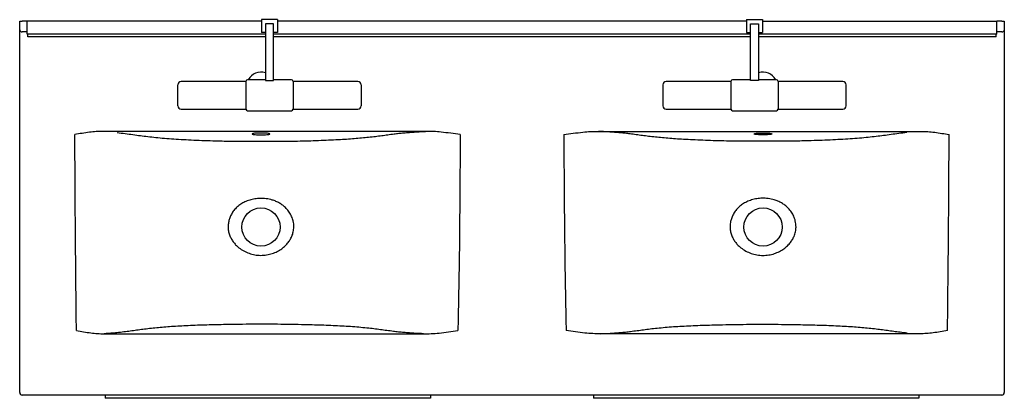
# Model space of a CAD drawing. Header units: millimetres. Extents: x 3243.29 to 3244.5, y 2897.28 to 2897.75.
import ezdxf

# ---------------------------------------------------------------- set-up
doc = ezdxf.new("R2010")
doc.units = ezdxf.units.MM
doc.layers.add('SANINDUSA', color=3, linetype='Continuous')

msp = doc.modelspace()

# ---------------------------------------------------------------- linework, layer by layer
at = {"layer": 'SANINDUSA'}
for p, q in [((3243.2883, 2897.7401), (3243.2883, 2897.749)), ((3243.2883, 2897.749), (3243.2913, 2897.749)), ((3243.2973, 2897.749), (3243.2913, 2897.749)), ((3243.5853, 2897.749), (3243.2973, 2897.749)), ((3243.2973, 2897.733), (3243.2973, 2897.749)), ((3243.6053, 2897.751), (3243.5853, 2897.751)), ((3243.5853, 2897.751), (3243.5853, 2897.735)), ((3243.6003, 2897.746), (3243.5903, 2897.746)), ((3243.5903, 2897.746), (3243.5903, 2897.6763)), ((3243.6003, 2897.6763), (3243.6003, 2897.746)), ((3243.6053, 2897.751), (3243.6053, 2897.735)), ((3244.1813, 2897.749), (3243.6053, 2897.749)), ((3244.1813, 2897.751), (3244.1813, 2897.735)), ((3244.1813, 2897.751), (3244.2013, 2897.751)), ((3244.1863, 2897.746), (3244.1963, 2897.746)), ((3244.1863, 2897.6763), (3244.1863, 2897.746)), ((3244.1963, 2897.746), (3244.1963, 2897.6763)), ((3244.2013, 2897.751), (3244.2013, 2897.735)), ((3244.2013, 2897.749), (3244.4893, 2897.749)), ((3244.4893, 2897.733), (3244.4893, 2897.749)), ((3244.4953, 2897.749), (3244.4893, 2897.749)), ((3244.4953, 2897.749), (3244.4983, 2897.749)), ((3244.4983, 2897.749), (3244.4983, 2897.7401)), ((3243.2883, 2897.7385), (3243.2883, 2897.7401)), ((3243.2883, 2897.7321), (3243.2883, 2897.7385)), ((3243.2973, 2897.7361), (3243.2913, 2897.7361)), ((3243.5903, 2897.733), (3243.2973, 2897.733)), ((3243.2983, 2897.73), (3243.2983, 2897.733)), ((3243.5903, 2897.735), (3243.5853, 2897.735)), ((3243.6053, 2897.735), (3243.6003, 2897.735)), ((3244.1863, 2897.733), (3243.6003, 2897.733)), ((3244.1813, 2897.735), (3244.1863, 2897.735)), ((3244.1963, 2897.735), (3244.2013, 2897.735)), ((3244.4893, 2897.733), (3244.1963, 2897.733)), ((3244.4883, 2897.73), (3244.4883, 2897.733)), ((3244.4953, 2897.7361), (3244.4893, 2897.7361)), ((3244.4983, 2897.7401), (3244.4983, 2897.7385)), ((3244.4983, 2897.7385), (3244.4983, 2897.7321)), ((3243.2883, 2897.292), (3243.2883, 2897.7321)), ((3243.5903, 2897.73), (3243.2983, 2897.73)), ((3244.1863, 2897.73), (3243.6003, 2897.73)), ((3244.4883, 2897.73), (3244.1963, 2897.73)), ((3244.4983, 2897.7321), (3244.4983, 2897.292)), ((3243.5663, 2897.675), (3243.4868, 2897.675)), ((3243.5663, 2897.675), (3243.5663, 2897.641)), ((3243.5903, 2897.677), (3243.5683, 2897.677)), ((3243.5903, 2897.6763), (3243.6003, 2897.6763)), ((3243.6223, 2897.677), (3243.6003, 2897.677)), ((3243.7038, 2897.675), (3243.6243, 2897.675)), ((3243.6243, 2897.675), (3243.6243, 2897.641)), ((3244.1623, 2897.675), (3244.0828, 2897.675)), ((3244.1623, 2897.675), (3244.1623, 2897.641)), ((3244.1863, 2897.677), (3244.1643, 2897.677)), ((3244.1963, 2897.6763), (3244.1863, 2897.6763)), ((3244.2183, 2897.677), (3244.1963, 2897.677)), ((3244.2998, 2897.675), (3244.2203, 2897.675)), ((3244.2203, 2897.675), (3244.2203, 2897.641)), ((3243.4828, 2897.645), (3243.4828, 2897.671)), ((3243.7078, 2897.671), (3243.7078, 2897.645)), ((3244.0788, 2897.671), (3244.0788, 2897.645)), ((3244.3038, 2897.645), (3244.3038, 2897.671)), ((3243.4868, 2897.641), (3243.5663, 2897.641)), ((3243.5683, 2897.639), (3243.6223, 2897.639)), ((3243.6243, 2897.641), (3243.7038, 2897.641)), ((3244.0828, 2897.641), (3244.1623, 2897.641)), ((3244.1643, 2897.639), (3244.2183, 2897.639)), ((3244.2203, 2897.641), (3244.2998, 2897.641)), ((3243.7871, 2897.6135), (3243.3903, 2897.6135)), ((3243.9994, 2897.6135), (3244.3963, 2897.6135)), ((3243.3922, 2897.3645), (3243.7844, 2897.3645)), ((3244.3943, 2897.3645), (3244.0022, 2897.3645)), ((3244.4953, 2897.289), (3243.2913, 2897.289)), ((3243.3933, 2897.289), (3243.3933, 2897.285)), ((3243.7933, 2897.285), (3243.3933, 2897.285)), ((3243.7933, 2897.289), (3243.7933, 2897.285)), ((3243.9933, 2897.289), (3243.9933, 2897.285)), ((3244.3933, 2897.285), (3243.9933, 2897.285)), ((3244.3933, 2897.289), (3244.3933, 2897.285))]:
    msp.add_line(p, q, dxfattribs=at)
at = {"layer": 'SANINDUSA', "flags": 128}
for points in [[(3243.5848, 2897.6092), (3243.5868, 2897.6093), (3243.5887, 2897.6093), (3243.5904, 2897.6094), (3243.592, 2897.6095), (3243.5934, 2897.6097), (3243.5945, 2897.6098), (3243.5952, 2897.61), (3243.5957, 2897.6102), (3243.5958, 2897.6104), (3243.5955, 2897.6106), (3243.5949, 2897.6108), (3243.594, 2897.611), (3243.5927, 2897.6112), (3243.5913, 2897.6113), (3243.5896, 2897.6114), (3243.5877, 2897.6115), (3243.5858, 2897.6115), (3243.5838, 2897.6115), (3243.5819, 2897.6115), (3243.58, 2897.6114), (3243.5783, 2897.6113), (3243.5768, 2897.6112), (3243.5756, 2897.611), (3243.5747, 2897.6108), (3243.5741, 2897.6106), (3243.5738, 2897.6104), (3243.5739, 2897.6102), (3243.5743, 2897.61), (3243.5751, 2897.6098), (3243.5762, 2897.6097), (3243.5775, 2897.6095), (3243.5791, 2897.6094), (3243.5809, 2897.6093), (3243.5828, 2897.6093), (3243.5848, 2897.6092)], [(3244.2018, 2897.6092), (3244.1998, 2897.6093), (3244.1979, 2897.6093), (3244.1961, 2897.6094), (3244.1945, 2897.6095), (3244.1932, 2897.6097), (3244.1921, 2897.6098), (3244.1913, 2897.61), (3244.1909, 2897.6102), (3244.1908, 2897.6104), (3244.1911, 2897.6106), (3244.1917, 2897.6108), (3244.1926, 2897.611), (3244.1938, 2897.6112), (3244.1953, 2897.6113), (3244.197, 2897.6114), (3244.1989, 2897.6115), (3244.2008, 2897.6115), (3244.2028, 2897.6115), (3244.2047, 2897.6115), (3244.2066, 2897.6114), (3244.2083, 2897.6113), (3244.2097, 2897.6112), (3244.211, 2897.611), (3244.2119, 2897.6108), (3244.2125, 2897.6106), (3244.2128, 2897.6104), (3244.2127, 2897.6102), (3244.2122, 2897.61), (3244.2115, 2897.6098), (3244.2104, 2897.6097), (3244.209, 2897.6095), (3244.2074, 2897.6094), (3244.2057, 2897.6093), (3244.2038, 2897.6093), (3244.2018, 2897.6092)]]:
    msp.add_lwpolyline(points, dxfattribs=at)
at = {"layer": 'SANINDUSA'}
for centre in [(3243.5848, 2897.4958), (3244.2018, 2897.4958)]:
    msp.add_circle(centre, 0.0235, dxfattribs=at)
for centre, radius, start, end in [((3243.291, 2897.7388), 0.00275, 187.0468, 275.6335), ((3244.4956, 2897.7388), 0.00275, 264.366, 352.9531), ((3243.5848, 2897.669), 0.0175, 71.6634, 152.7971), ((3244.2018, 2897.669), 0.0175, 27.2029, 108.2988), ((3243.4868, 2897.671), 0.004, 90, 180), ((3243.5683, 2897.675), 0.002, 90, 180), ((3243.6223, 2897.675), 0.002, 0, 90), ((3243.7038, 2897.671), 0.004, 0, 90), ((3244.0828, 2897.671), 0.004, 90, 180), ((3244.1643, 2897.675), 0.002, 90, 180), ((3244.2183, 2897.675), 0.002, 0, 90), ((3244.2998, 2897.671), 0.004, 0, 90), ((3243.4868, 2897.645), 0.004, 180, 270), ((3243.5683, 2897.641), 0.002, 180, 270), ((3243.6223, 2897.641), 0.002, 270, 0), ((3243.7038, 2897.645), 0.004, 270, 0), ((3244.0828, 2897.645), 0.004, 180, 270), ((3244.1643, 2897.641), 0.002, 180, 270), ((3244.2183, 2897.641), 0.002, 270, 0), ((3244.2998, 2897.645), 0.004, 270, 0), ((3243.2913, 2897.292), 0.003, 180, 270), ((3244.4953, 2897.292), 0.003, 270, 0)]:
    msp.add_arc(centre, radius, start, end, dxfattribs=at)
for points, knots in [([(3243.3903, 2897.6135), (3243.3876, 2897.6135), (3243.3821, 2897.6134), (3243.3737, 2897.6125), (3243.365, 2897.6111), (3243.359, 2897.6101), (3243.356, 2897.6095), (3243.356, 2897.6095)], [0, 0, 0, 0, 0.239178, 0.480495, 0.738785, 0.998535, 1, 1, 1, 1]), ([(3243.4079, 2897.6121), (3243.4112, 2897.6117), (3243.4179, 2897.6109), (3243.4275, 2897.6096), (3243.4364, 2897.6083), (3243.4455, 2897.6072), (3243.4554, 2897.6061), (3243.4661, 2897.6051), (3243.4775, 2897.6043), (3243.4896, 2897.6035), (3243.5022, 2897.6029), (3243.5154, 2897.6023), (3243.5279, 2897.6019), (3243.5396, 2897.6016), (3243.5504, 2897.6015), (3243.5604, 2897.6014), (3243.5695, 2897.6013), (3243.5756, 2897.6013), (3243.5797, 2897.6013), (3243.5824, 2897.6013), (3243.5858, 2897.6013), (3243.5892, 2897.6013), (3243.594, 2897.6013), (3243.6001, 2897.6013), (3243.6082, 2897.6014), (3243.6181, 2897.6015), (3243.6296, 2897.6016), (3243.6427, 2897.6019), (3243.6556, 2897.6024), (3243.668, 2897.6029), (3243.6795, 2897.6035), (3243.69, 2897.6041), (3243.6995, 2897.6048), (3243.7085, 2897.6056), (3243.7173, 2897.6064), (3243.7255, 2897.6074), (3243.7332, 2897.6084), (3243.7406, 2897.6094), (3243.7457, 2897.6101), (3243.7483, 2897.6104)], [0, 0, 0, 0, 0.037381, 0.074784, 0.112187, 0.146546, 0.181024, 0.215499, 0.249853, 0.284246, 0.318763, 0.353279, 0.387672, 0.414388, 0.441131, 0.467848, 0.487774, 0.507699, 0.51268, 0.517661, 0.527624, 0.537587, 0.542569, 0.562493, 0.582418, 0.602348, 0.634982, 0.667773, 0.700614, 0.733399, 0.766028, 0.794333, 0.822705, 0.851077, 0.879383, 0.909479, 0.939625, 0.969827, 1, 1, 1, 1]), ([(3243.7483, 2897.6104), (3243.7502, 2897.6107), (3243.754, 2897.6111), (3243.7604, 2897.6118), (3243.7673, 2897.6123), (3243.7742, 2897.6128), (3243.7808, 2897.6132), (3243.785, 2897.6134), (3243.7871, 2897.6135)], [0, 0, 0, 0, 0.177217, 0.354434, 0.536787, 0.71914, 0.859263, 1, 1, 1, 1]), ([(3243.8296, 2897.6095), (3243.8295, 2897.6095), (3243.8257, 2897.6101), (3243.8179, 2897.6112), (3243.807, 2897.6126), (3243.7967, 2897.6135), (3243.7903, 2897.6135), (3243.7871, 2897.6135)], [0, 0, 0, 0, 0.001475, 0.273104, 0.545815, 0.772374, 1, 1, 1, 1]), ([(3243.957, 2897.6095), (3243.957, 2897.6095), (3243.9609, 2897.6101), (3243.9686, 2897.6112), (3243.9796, 2897.6126), (3243.9899, 2897.6135), (3243.9962, 2897.6135), (3243.9994, 2897.6135)], [0, 0, 0, 0, 0.001475, 0.273104, 0.545815, 0.772374, 1, 1, 1, 1]), ([(3244.0383, 2897.6104), (3244.0364, 2897.6107), (3244.0326, 2897.6111), (3244.0262, 2897.6118), (3244.0192, 2897.6123), (3244.0123, 2897.6128), (3244.0057, 2897.6132), (3244.0015, 2897.6134), (3243.9994, 2897.6135)], [0, 0, 0, 0, 0.177217, 0.354434, 0.536788, 0.71914, 0.859263, 1, 1, 1, 1]), ([(3244.3787, 2897.6121), (3244.3753, 2897.6117), (3244.3686, 2897.6109), (3244.3591, 2897.6096), (3244.3502, 2897.6083), (3244.341, 2897.6072), (3244.3311, 2897.6061), (3244.3205, 2897.6051), (3244.3091, 2897.6043), (3244.297, 2897.6035), (3244.2844, 2897.6029), (3244.2712, 2897.6023), (3244.2587, 2897.6019), (3244.247, 2897.6016), (3244.2362, 2897.6015), (3244.2262, 2897.6014), (3244.2171, 2897.6013), (3244.211, 2897.6013), (3244.2069, 2897.6013), (3244.2042, 2897.6013), (3244.2008, 2897.6013), (3244.1974, 2897.6013), (3244.1926, 2897.6013), (3244.1865, 2897.6013), (3244.1784, 2897.6014), (3244.1685, 2897.6015), (3244.1569, 2897.6016), (3244.1438, 2897.6019), (3244.131, 2897.6024), (3244.1185, 2897.6029), (3244.1071, 2897.6035), (3244.0966, 2897.6041), (3244.0871, 2897.6048), (3244.078, 2897.6056), (3244.0693, 2897.6064), (3244.0611, 2897.6074), (3244.0534, 2897.6084), (3244.046, 2897.6094), (3244.0408, 2897.6101), (3244.0383, 2897.6104)], [0, 0, 0, 0, 0.037381, 0.074784, 0.112187, 0.146546, 0.181024, 0.215499, 0.249853, 0.284246, 0.318763, 0.353279, 0.387672, 0.414388, 0.441131, 0.467848, 0.487774, 0.507699, 0.51268, 0.517661, 0.527624, 0.537587, 0.542569, 0.562493, 0.582418, 0.602348, 0.634982, 0.667773, 0.700614, 0.733399, 0.766028, 0.794333, 0.822705, 0.851078, 0.879383, 0.909479, 0.939625, 0.969827, 1, 1, 1, 1]), ([(3244.3963, 2897.6135), (3244.399, 2897.6135), (3244.4045, 2897.6134), (3244.4129, 2897.6125), (3244.4216, 2897.6111), (3244.4275, 2897.6101), (3244.4305, 2897.6095), (3244.4305, 2897.6095)], [0, 0, 0, 0, 0.239177, 0.480494, 0.738785, 0.998534, 1, 1, 1, 1]), ([(3243.358, 2897.3685), (3243.3579, 2897.3754), (3243.3575, 2897.4155), (3243.3569, 2897.4769), (3243.3564, 2897.5503), (3243.3562, 2897.5905), (3243.356, 2897.6095)], [0, 0, 0, 0, 0.085901, 0.499638, 0.76345, 1, 1, 1, 1]), ([(3243.8296, 2897.6095), (3243.8293, 2897.5601), (3243.8291, 2897.4987), (3243.8279, 2897.4253), (3243.8273, 2897.3944), (3243.8269, 2897.3755), (3243.8268, 2897.3685)], [0, 0, 0, 0, 0.615304, 0.764135, 0.912969, 1, 1, 1, 1]), ([(3243.957, 2897.6095), (3243.9572, 2897.5601), (3243.9575, 2897.4987), (3243.9587, 2897.4253), (3243.9593, 2897.3944), (3243.9596, 2897.3755), (3243.9598, 2897.3685)], [0, 0, 0, 0, 0.615304, 0.7641351, 0.9129693, 1, 1, 1, 1]), ([(3244.4286, 2897.3685), (3244.4286, 2897.3754), (3244.429, 2897.4155), (3244.4297, 2897.4769), (3244.4302, 2897.5503), (3244.4304, 2897.5905), (3244.4305, 2897.6095)], [0, 0, 0, 0, 0.085901, 0.499638, 0.76345, 1, 1, 1, 1]), ([(3243.6252, 2897.4958), (3243.625, 2897.4938), (3243.6247, 2897.4899), (3243.623, 2897.4846), (3243.6205, 2897.4799), (3243.6175, 2897.4757), (3243.6137, 2897.4717), (3243.6089, 2897.468), (3243.6034, 2897.4649), (3243.5969, 2897.4625), (3243.5899, 2897.4611), (3243.5826, 2897.4608), (3243.5754, 2897.4618), (3243.5685, 2897.4639), (3243.562, 2897.4671), (3243.5568, 2897.4709), (3243.5528, 2897.4748), (3243.5499, 2897.4786), (3243.5474, 2897.4828), (3243.5456, 2897.4874), (3243.5445, 2897.4924), (3243.5443, 2897.4975), (3243.545, 2897.5025), (3243.5464, 2897.5073), (3243.5485, 2897.512), (3243.5515, 2897.5163), (3243.5553, 2897.5205), (3243.5598, 2897.524), (3243.565, 2897.5269), (3243.5709, 2897.5292), (3243.5772, 2897.5306), (3243.584, 2897.5313), (3243.5912, 2897.5309), (3243.5978, 2897.5294), (3243.6032, 2897.5275), (3243.6076, 2897.5253), (3243.6119, 2897.5225), (3243.616, 2897.5187), (3243.6198, 2897.5141), (3243.6226, 2897.5089), (3243.6243, 2897.504), (3243.6251, 2897.4996), (3243.6251, 2897.4971), (3243.6252, 2897.4958)], [0, 0, 0, 0, 0.024809, 0.049647, 0.070634, 0.09164, 0.115592, 0.139551, 0.167989, 0.196429, 0.226839, 0.257249, 0.287719, 0.318189, 0.348773, 0.379346, 0.399367, 0.419456, 0.439439, 0.460818, 0.482187, 0.503619, 0.525069, 0.545815, 0.56656, 0.58953, 0.612511, 0.637306, 0.662125, 0.689059, 0.716257, 0.743455, 0.775413, 0.807365, 0.827854, 0.848404, 0.868875, 0.893746, 0.918623, 0.943586, 0.968552, 0.984278, 1, 1, 1, 1]), ([(3244.2423, 2897.4958), (3244.2422, 2897.4938), (3244.2419, 2897.4899), (3244.2401, 2897.4845), (3244.2377, 2897.4798), (3244.2346, 2897.4756), (3244.2309, 2897.4717), (3244.2261, 2897.468), (3244.2205, 2897.4648), (3244.214, 2897.4624), (3244.207, 2897.461), (3244.1997, 2897.4607), (3244.1924, 2897.4617), (3244.1854, 2897.4638), (3244.1789, 2897.467), (3244.1737, 2897.4708), (3244.1697, 2897.4747), (3244.1668, 2897.4785), (3244.1643, 2897.4827), (3244.1625, 2897.4873), (3244.1613, 2897.4923), (3244.1611, 2897.4974), (3244.1618, 2897.5024), (3244.1632, 2897.5073), (3244.1653, 2897.5119), (3244.1683, 2897.5164), (3244.1721, 2897.5205), (3244.1766, 2897.5241), (3244.1819, 2897.527), (3244.1877, 2897.5293), (3244.194, 2897.5308), (3244.2009, 2897.5314), (3244.2081, 2897.531), (3244.2147, 2897.5296), (3244.2202, 2897.5276), (3244.2246, 2897.5255), (3244.2289, 2897.5226), (3244.2331, 2897.5189), (3244.2368, 2897.5143), (3244.2397, 2897.5091), (3244.2414, 2897.5041), (3244.2422, 2897.4996), (3244.2423, 2897.4971), (3244.2423, 2897.4958)], [0, 0, 0, 0, 0.024819, 0.049669, 0.070558, 0.091465, 0.115367, 0.139276, 0.167722, 0.196171, 0.2266, 0.257029, 0.287512, 0.317995, 0.348592, 0.37918, 0.399217, 0.419321, 0.43932, 0.460619, 0.481906, 0.503257, 0.524628, 0.545386, 0.566142, 0.589245, 0.612361, 0.63705, 0.661763, 0.688623, 0.715742, 0.742862, 0.77486, 0.806852, 0.827373, 0.847956, 0.86846, 0.893268, 0.918083, 0.942982, 0.967887, 0.983946, 1, 1, 1, 1]), ([(3243.7475, 2897.3673), (3243.7448, 2897.3677), (3243.7394, 2897.3684), (3243.7317, 2897.3695), (3243.7238, 2897.3705), (3243.715, 2897.3715), (3243.7053, 2897.3724), (3243.695, 2897.3732), (3243.6844, 2897.3739), (3243.6735, 2897.3744), (3243.6622, 2897.3749), (3243.6507, 2897.3752), (3243.6373, 2897.3756), (3243.6221, 2897.3759), (3243.6051, 2897.3761), (3243.5879, 2897.3762), (3243.5707, 2897.3761), (3243.5553, 2897.376), (3243.5417, 2897.3758), (3243.5298, 2897.3755), (3243.5181, 2897.3752), (3243.5066, 2897.3749), (3243.4955, 2897.3744), (3243.4849, 2897.3739), (3243.4749, 2897.3732), (3243.4655, 2897.3725), (3243.4564, 2897.3717), (3243.4479, 2897.3708), (3243.4397, 2897.3698), (3243.432, 2897.3687), (3243.4242, 2897.3677), (3243.4163, 2897.3667), (3243.4106, 2897.366), (3243.4077, 2897.3657)], [0, 0, 0, 0, 0.031687, 0.063398, 0.095091, 0.127102, 0.159182, 0.191189, 0.220723, 0.250373, 0.280129, 0.309899, 0.339533, 0.381679, 0.42397, 0.466308, 0.508596, 0.55074, 0.580404, 0.610157, 0.639893, 0.669553, 0.69914, 0.727826, 0.756616, 0.785402, 0.814086, 0.845, 0.875951, 0.906983, 0.938039, 0.969048, 1, 1, 1, 1]), ([(3244.039, 2897.3673), (3244.0418, 2897.3677), (3244.0472, 2897.3684), (3244.0548, 2897.3695), (3244.0628, 2897.3705), (3244.0716, 2897.3715), (3244.0813, 2897.3724), (3244.0915, 2897.3732), (3244.1022, 2897.3739), (3244.113, 2897.3744), (3244.1243, 2897.3749), (3244.1359, 2897.3752), (3244.1492, 2897.3756), (3244.1644, 2897.3759), (3244.1815, 2897.3761), (3244.1987, 2897.3762), (3244.2159, 2897.3761), (3244.2313, 2897.376), (3244.2449, 2897.3758), (3244.2567, 2897.3755), (3244.2685, 2897.3752), (3244.28, 2897.3749), (3244.2911, 2897.3744), (3244.3017, 2897.3739), (3244.3117, 2897.3732), (3244.3211, 2897.3725), (3244.3302, 2897.3717), (3244.3387, 2897.3708), (3244.3468, 2897.3698), (3244.3546, 2897.3687), (3244.3623, 2897.3677), (3244.3702, 2897.3667), (3244.376, 2897.366), (3244.3788, 2897.3657)], [0, 0, 0, 0, 0.031687, 0.063398, 0.095091, 0.127102, 0.159182, 0.191189, 0.220723, 0.250373, 0.280129, 0.309899, 0.339533, 0.381679, 0.42397, 0.466308, 0.508596, 0.55074, 0.580404, 0.610157, 0.639893, 0.669553, 0.69914, 0.727826, 0.756616, 0.785402, 0.814086, 0.845, 0.875951, 0.906983, 0.938039, 0.969047, 1, 1, 1, 1]), ([(3243.358, 2897.3685), (3243.358, 2897.3685), (3243.361, 2897.3679), (3243.3669, 2897.3669), (3243.3756, 2897.3655), (3243.3841, 2897.3646), (3243.3895, 2897.3645), (3243.3922, 2897.3645)], [0, 0, 0, 0, 0.001466, 0.259946, 0.519865, 0.759065, 1, 1, 1, 1]), ([(3243.4077, 2897.3657), (3243.4054, 2897.3655), (3243.4018, 2897.3651), (3243.3965, 2897.3647), (3243.3937, 2897.3646), (3243.3922, 2897.3645)], [0, 0, 0, 0, 0.494939, 0.74747, 1, 1, 1, 1]), ([(3243.7844, 2897.3645), (3243.7811, 2897.3646), (3243.7752, 2897.3649), (3243.7672, 2897.3655), (3243.7602, 2897.366), (3243.7536, 2897.3666), (3243.7495, 2897.3671), (3243.7475, 2897.3673)], [0, 0, 0, 0, 0.236702, 0.424795, 0.612889, 0.806444, 1, 1, 1, 1]), ([(3243.7844, 2897.3645), (3243.7876, 2897.3645), (3243.794, 2897.3645), (3243.8043, 2897.3654), (3243.8152, 2897.3667), (3243.8229, 2897.3679), (3243.8268, 2897.3685), (3243.8268, 2897.3685)], [0, 0, 0, 0, 0.226529, 0.454353, 0.725876, 0.998524, 1, 1, 1, 1]), ([(3244.0022, 2897.3645), (3243.999, 2897.3645), (3243.9926, 2897.3645), (3243.9823, 2897.3654), (3243.9714, 2897.3667), (3243.9637, 2897.3679), (3243.9598, 2897.3685), (3243.9598, 2897.3685)], [0, 0, 0, 0, 0.226529, 0.454353, 0.725876, 0.998524, 1, 1, 1, 1]), ([(3244.0022, 2897.3645), (3244.0055, 2897.3646), (3244.0114, 2897.3649), (3244.0194, 2897.3655), (3244.0264, 2897.366), (3244.033, 2897.3666), (3244.037, 2897.3671), (3244.039, 2897.3673)], [0, 0, 0, 0, 0.236702, 0.424795, 0.612889, 0.806445, 1, 1, 1, 1]), ([(3244.4286, 2897.3685), (3244.4286, 2897.3685), (3244.4256, 2897.3679), (3244.4196, 2897.3669), (3244.411, 2897.3655), (3244.4025, 2897.3646), (3244.3971, 2897.3645), (3244.3943, 2897.3645)], [0, 0, 0, 0, 0.001466, 0.259947, 0.519866, 0.759066, 1, 1, 1, 1])]:
    msp.add_open_spline(points, degree=3, knots=knots, dxfattribs=at)

doc.saveas('drawing.dxf')
